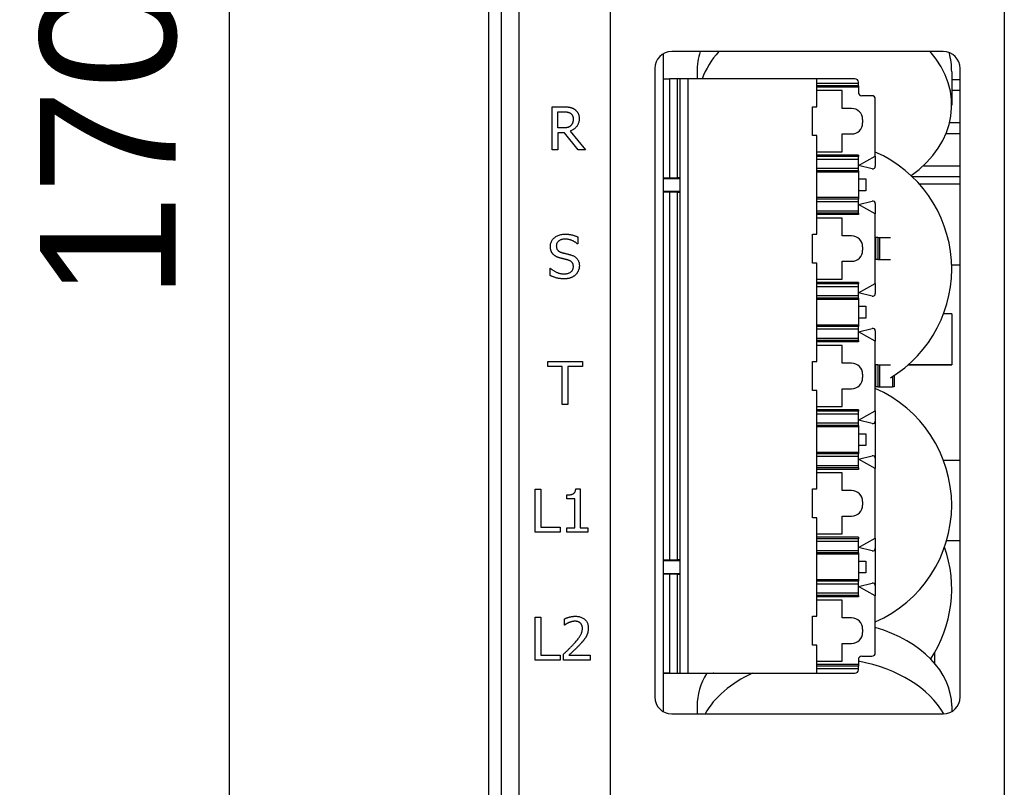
# Model space of a CAD drawing. Extents: x 12123 to 12493, y -1513 to -1171.
# Tile 7 of 33: x 12123 to 12181, y -1343 to -1298. Entities that reach past the tile are written whole.
import ezdxf

# ---------------------------------------------------------------- set-up
doc = ezdxf.new("R2010")
doc.units = 0
doc.layers.get('DEFPOINTS').update_dxf_attribs({"color": 8, "linetype": 'CONTINUOUS'})
doc.layers.add('2', color=2, linetype='CONTINUOUS')
doc.styles.get("Standard").update_dxf_attribs({"font": 'ARIAL.TTF'})
doc.dimstyles.new('ISO-25', dxfattribs={"dimtxt": 8, "dimasz": 8, "dimexe": 1, "dimexo": 1, "dimgap": 3, "dimtad": 1, "dimtxsty": 'STANDARD', "dimcen": 0, "dimclrd": 256, "dimclre": 256, "dimclrt": 2, "dimazin": 3, "dimtfac": 1, "dimtmove": 0, "dimatfit": 3})

# ---------------------------------------------------------------- blocks, each defined once
blk = doc.blocks.new('*D175')
at = {"layer": '2', "color": 7}
for p, q in [((12154.792, -1219.876), (12134.513, -1219.876)), ((12135.513, -1227.876), (12135.513, -1381.876)), ((12168.599, -1389.876), (12134.513, -1389.876))]:
    blk.add_line(p, q, dxfattribs=at)
for points in [[(12134.179, -1227.876), (12136.846, -1227.876), (12135.513, -1219.876)], [(12134.179, -1381.876), (12136.846, -1381.876), (12135.513, -1389.876)]]:
    blk.add_solid(points, dxfattribs=at)
at = {"layer": 'DEFPOINTS', "color": 0}
for p in [(12155.792, -1219.876), (12135.513, -1389.876), (12169.599, -1389.876)]:
    blk.add_point(p, dxfattribs=at)
at = {"layer": '2', "color": 7, "insert": (12128.428, -1304.876), "char_height": 8, "attachment_point": 5, "rotation": 90}
blk.add_mtext('170', dxfattribs=at)

msp = doc.modelspace()

# ---------------------------------------------------------------- linework, layer by layer
at = {"layer": '2', "color": 7}
for p, q in [((12150.799, -1224.87), (12150.799, -1374.883)), ((12151.559, -1225.63), (12151.559, -1374.123)), ((12152.611, -1374.123), (12152.611, -1225.63)), ((12157.999, -1371.176), (12157.999, -1271.776)), ((12181.199, -1271.776), (12181.199, -1371.176)), ((12177.599, -1299.576), (12161.599, -1299.576)), ((12161.099, -1299.71), (12161.099, -1338.442)), ((12160.599, -1300.576), (12160.599, -1337.576)), ((12163.099, -1300.77), (12163.099, -1301.176)), ((12178.099, -1300.77), (12178.099, -1302.737)), ((12178.599, -1337.576), (12178.599, -1300.576)), ((12161.099, -1301.176), (12161.499, -1301.176)), ((12161.949, -1301.176), (12161.499, -1301.176)), ((12161.499, -1307.005), (12161.499, -1301.176)), ((12162.099, -1301.176), (12161.949, -1301.176)), ((12161.949, -1307.005), (12161.949, -1301.176)), ((12162.561, -1301.176), (12162.099, -1301.176)), ((12162.099, -1336.176), (12162.099, -1301.176)), ((12170.149, -1301.176), (12162.561, -1301.176)), ((12162.561, -1336.176), (12162.561, -1301.176)), ((12172.399, -1301.176), (12170.149, -1301.176)), ((12170.149, -1302.826), (12170.149, -1301.176)), ((12172.599, -1301.445), (12172.599, -1301.376)), ((12178.099, -1301.216), (12178.599, -1301.216)), ((12170.149, -1301.445), (12172.599, -1301.445)), ((12172.599, -1301.594), (12170.149, -1301.594)), ((12172.599, -1301.676), (12170.149, -1301.676)), ((12171.649, -1301.876), (12170.149, -1301.876)), ((12171.649, -1302.926), (12171.649, -1301.876)), ((12172.599, -1301.594), (12172.599, -1301.445)), ((12172.599, -1301.594), (12172.599, -1301.676)), ((12172.599, -1301.676), (12172.599, -1301.976)), ((12178.099, -1301.856), (12178.599, -1301.856)), ((12173.399, -1302.176), (12172.799, -1302.176)), ((12173.599, -1305.726), (12173.599, -1302.376)), ((12154.556, -1305.366), (12154.556, -1302.826)), ((12154.556, -1302.826), (12155.211, -1302.826)), ((12154.894, -1304.074), (12154.894, -1303.119)), ((12154.894, -1303.119), (12155.229, -1303.119)), ((12169.899, -1304.526), (12169.899, -1302.826)), ((12169.899, -1302.826), (12170.149, -1302.826)), ((12172.199, -1302.926), (12171.649, -1302.926)), ((12172.849, -1303.576), (12172.849, -1303.776)), ((12155.19, -1304.074), (12154.894, -1304.074)), ((12155.618, -1304.261), (12156.522, -1305.366)), ((12177.977, -1303.756), (12178.599, -1303.756)), ((12155.281, -1304.356), (12154.894, -1304.356)), ((12154.894, -1304.356), (12154.894, -1305.366)), ((12156.084, -1305.366), (12155.281, -1304.356)), ((12170.149, -1304.526), (12169.899, -1304.526)), ((12170.149, -1310.326), (12170.149, -1304.526)), ((12171.649, -1304.426), (12172.199, -1304.426)), ((12171.649, -1305.476), (12171.649, -1304.426)), ((12177.77, -1304.396), (12178.599, -1304.396)), ((12154.894, -1305.366), (12154.556, -1305.366)), ((12156.522, -1305.366), (12156.084, -1305.366)), ((12170.149, -1305.476), (12171.649, -1305.476)), ((12172.599, -1305.676), (12170.149, -1305.676)), ((12172.599, -1305.759), (12170.149, -1305.759)), ((12170.149, -1305.908), (12172.599, -1305.908)), ((12172.599, -1305.676), (12172.599, -1305.759)), ((12172.599, -1306.276), (12173.599, -1305.726)), ((12172.599, -1305.908), (12172.599, -1305.759)), ((12172.599, -1306.445), (12172.599, -1305.908)), ((12173.599, -1305.726), (12173.599, -1306.33)), ((12170.149, -1306.445), (12172.599, -1306.445)), ((12172.599, -1306.594), (12170.149, -1306.594)), ((12173.413, -1306.476), (12172.599, -1306.276)), ((12172.599, -1306.594), (12172.599, -1306.445)), ((12172.599, -1306.594), (12172.599, -1306.676)), ((12176.431, -1306.296), (12178.599, -1306.296)), ((12161.099, -1307.051), (12162.099, -1307.051)), ((12161.499, -1307.005), (12161.949, -1307.005)), ((12172.599, -1306.676), (12170.149, -1306.676)), ((12172.599, -1306.676), (12172.599, -1308.176)), ((12172.599, -1307.076), (12173.049, -1307.076)), ((12173.049, -1307.076), (12173.049, -1307.776)), ((12175.767, -1306.936), (12178.599, -1306.936)), ((12173.049, -1307.776), (12172.599, -1307.776)), ((12178.599, -1307.376), (12176.193, -1307.376)), ((12161.099, -1307.801), (12162.099, -1307.801)), ((12161.949, -1307.848), (12161.499, -1307.848)), ((12161.499, -1329.505), (12161.499, -1307.848)), ((12161.949, -1329.505), (12161.949, -1307.848)), ((12172.599, -1308.176), (12170.149, -1308.176)), ((12172.599, -1308.259), (12170.149, -1308.259)), ((12172.599, -1308.176), (12172.599, -1308.259)), ((12172.599, -1308.408), (12172.599, -1308.259)), ((12170.149, -1308.408), (12172.599, -1308.408)), ((12172.599, -1308.576), (12173.413, -1308.377)), ((12172.599, -1308.945), (12172.599, -1308.408)), ((12173.599, -1309.126), (12172.599, -1308.576)), ((12173.599, -1308.523), (12173.599, -1309.126)), ((12170.149, -1308.945), (12172.599, -1308.945)), ((12172.599, -1309.094), (12170.149, -1309.094)), ((12172.599, -1309.176), (12170.149, -1309.176)), ((12171.649, -1309.376), (12170.149, -1309.376)), ((12171.649, -1310.426), (12171.649, -1309.376)), ((12172.599, -1309.094), (12172.599, -1308.945)), ((12172.599, -1309.094), (12172.599, -1309.176)), ((12173.599, -1313.226), (12173.599, -1309.126)), ((12156.059, -1310.491), (12156.059, -1310.895)), ((12169.899, -1312.026), (12169.899, -1310.326)), ((12169.899, -1310.326), (12170.149, -1310.326)), ((12172.199, -1310.426), (12171.649, -1310.426)), ((12173.599, -1310.526), (12173.617, -1310.526)), ((12173.617, -1310.526), (12173.617, -1311.826)), ((12173.749, -1310.526), (12173.617, -1310.526)), ((12173.749, -1310.526), (12173.749, -1311.826)), ((12173.749, -1310.526), (12173.837, -1310.526)), ((12173.837, -1310.526), (12173.837, -1311.826)), ((12173.837, -1310.526), (12174.483, -1310.526)), ((12156.059, -1310.895), (12156.034, -1310.895)), ((12172.849, -1311.076), (12172.849, -1311.276)), ((12173.599, -1311.826), (12173.617, -1311.826)), ((12173.749, -1311.826), (12173.617, -1311.826)), ((12173.749, -1311.826), (12173.837, -1311.826)), ((12173.837, -1311.826), (12174.483, -1311.826)), ((12154.431, -1312.759), (12154.431, -1312.335)), ((12154.431, -1312.335), (12154.456, -1312.335)), ((12170.149, -1312.026), (12169.899, -1312.026)), ((12170.149, -1317.826), (12170.149, -1312.026)), ((12171.649, -1311.926), (12172.199, -1311.926)), ((12171.649, -1312.976), (12171.649, -1311.926)), ((12178.095, -1312.126), (12178.599, -1312.126)), ((12170.149, -1312.976), (12171.649, -1312.976)), ((12172.599, -1313.176), (12170.149, -1313.176)), ((12172.599, -1313.259), (12170.149, -1313.259)), ((12170.149, -1313.408), (12172.599, -1313.408)), ((12172.599, -1313.176), (12172.599, -1313.259)), ((12172.599, -1313.776), (12173.599, -1313.226)), ((12172.599, -1313.408), (12172.599, -1313.259)), ((12172.599, -1313.945), (12172.599, -1313.408)), ((12173.599, -1313.226), (12173.599, -1313.83)), ((12170.149, -1313.945), (12172.599, -1313.945)), ((12172.599, -1314.094), (12170.149, -1314.094)), ((12173.413, -1313.976), (12172.599, -1313.776)), ((12172.599, -1314.094), (12172.599, -1313.945)), ((12172.599, -1314.094), (12172.599, -1314.176)), ((12172.599, -1314.176), (12170.149, -1314.176)), ((12172.599, -1314.176), (12172.599, -1315.676)), ((12172.599, -1314.576), (12173.049, -1314.576)), ((12173.049, -1314.576), (12173.049, -1315.276)), ((12173.049, -1315.276), (12172.599, -1315.276)), ((12178.099, -1315.027), (12178.099, -1318.027)), ((12172.599, -1315.676), (12170.149, -1315.676)), ((12172.599, -1315.759), (12170.149, -1315.759)), ((12172.599, -1315.676), (12172.599, -1315.759)), ((12172.599, -1315.908), (12172.599, -1315.759)), ((12172.599, -1316.076), (12173.413, -1315.877)), ((12170.149, -1315.908), (12172.599, -1315.908)), ((12170.149, -1316.445), (12172.599, -1316.445)), ((12172.599, -1316.445), (12172.599, -1315.908)), ((12173.599, -1316.626), (12172.599, -1316.076)), ((12172.599, -1316.594), (12172.599, -1316.445)), ((12173.599, -1316.023), (12173.599, -1316.626)), ((12172.599, -1316.594), (12170.149, -1316.594)), ((12172.599, -1316.676), (12170.149, -1316.676)), ((12171.649, -1316.876), (12170.149, -1316.876)), ((12171.649, -1317.926), (12171.649, -1316.876)), ((12172.599, -1316.594), (12172.599, -1316.676)), ((12173.599, -1320.726), (12173.599, -1316.626)), ((12154.297, -1318.127), (12154.297, -1317.826)), ((12154.297, -1317.826), (12156.339, -1317.826)), ((12155.149, -1318.127), (12154.297, -1318.127)), ((12155.149, -1320.366), (12155.149, -1318.127)), ((12156.339, -1318.127), (12155.487, -1318.127)), ((12155.487, -1318.127), (12155.487, -1320.366)), ((12156.339, -1317.826), (12156.339, -1318.127)), ((12169.899, -1319.526), (12169.899, -1317.826)), ((12169.899, -1317.826), (12170.149, -1317.826)), ((12172.199, -1317.926), (12171.649, -1317.926)), ((12173.599, -1318.026), (12173.617, -1318.026)), ((12173.617, -1318.026), (12173.617, -1319.326)), ((12173.749, -1318.026), (12173.617, -1318.026)), ((12173.749, -1318.026), (12173.749, -1319.326)), ((12173.749, -1318.026), (12173.837, -1318.026)), ((12173.837, -1318.026), (12173.837, -1319.326)), ((12173.837, -1318.026), (12174.483, -1318.026)), ((12172.849, -1318.576), (12172.849, -1318.776)), ((12174.611, -1318.709), (12174.611, -1319.326)), ((12174.699, -1318.652), (12174.699, -1319.326)), ((12173.599, -1319.326), (12173.617, -1319.326)), ((12173.749, -1319.326), (12173.617, -1319.326)), ((12173.749, -1319.326), (12173.837, -1319.326)), ((12173.837, -1319.326), (12174.611, -1319.326)), ((12174.699, -1319.326), (12174.611, -1319.326)), ((12170.149, -1319.526), (12169.899, -1319.526)), ((12170.149, -1325.326), (12170.149, -1319.526)), ((12171.649, -1319.426), (12172.199, -1319.426)), ((12171.649, -1320.476), (12171.649, -1319.426)), ((12155.487, -1320.366), (12155.149, -1320.366)), ((12170.149, -1320.476), (12171.649, -1320.476)), ((12172.599, -1320.676), (12170.149, -1320.676)), ((12172.599, -1320.759), (12170.149, -1320.759)), ((12170.149, -1320.908), (12172.599, -1320.908)), ((12172.599, -1320.676), (12172.599, -1320.759)), ((12172.599, -1321.276), (12173.599, -1320.726)), ((12172.599, -1320.908), (12172.599, -1320.759)), ((12172.599, -1321.445), (12172.599, -1320.908)), ((12173.599, -1320.726), (12173.599, -1321.33)), ((12170.149, -1321.445), (12172.599, -1321.445)), ((12172.599, -1321.594), (12170.149, -1321.594)), ((12172.599, -1321.676), (12170.149, -1321.676)), ((12173.413, -1321.476), (12172.599, -1321.276)), ((12172.599, -1321.594), (12172.599, -1321.445)), ((12172.599, -1321.594), (12172.599, -1321.676)), ((12172.599, -1321.676), (12172.599, -1323.176)), ((12173.599, -1321.33), (12173.599, -1323.523)), ((12172.599, -1322.076), (12173.049, -1322.076)), ((12173.049, -1322.076), (12173.049, -1322.776)), ((12173.049, -1322.776), (12172.599, -1322.776)), ((12172.599, -1323.176), (12170.149, -1323.176)), ((12172.599, -1323.259), (12170.149, -1323.259)), ((12170.149, -1323.408), (12172.599, -1323.408)), ((12172.599, -1323.176), (12172.599, -1323.259)), ((12172.599, -1323.408), (12172.599, -1323.259)), ((12172.599, -1323.576), (12173.413, -1323.377)), ((12172.599, -1323.945), (12172.599, -1323.408)), ((12170.149, -1323.945), (12172.599, -1323.945)), ((12173.599, -1324.126), (12172.599, -1323.576)), ((12172.599, -1324.094), (12172.599, -1323.945)), ((12173.599, -1323.523), (12173.599, -1324.126)), ((12177.612, -1323.626), (12178.599, -1323.626)), ((12172.599, -1324.094), (12170.149, -1324.094)), ((12172.599, -1324.176), (12170.149, -1324.176)), ((12171.649, -1324.376), (12170.149, -1324.376)), ((12171.649, -1325.426), (12171.649, -1324.376)), ((12172.599, -1324.094), (12172.599, -1324.176)), ((12173.599, -1328.226), (12173.599, -1324.126)), ((12153.556, -1327.875), (12153.556, -1325.335)), ((12153.556, -1325.335), (12153.894, -1325.335)), ((12153.894, -1325.335), (12153.894, -1327.574)), ((12155.421, -1325.913), (12155.421, -1325.681)), ((12155.946, -1325.326), (12156.21, -1325.326)), ((12156.21, -1325.326), (12156.21, -1327.615)), ((12169.899, -1325.326), (12170.149, -1325.326)), ((12169.899, -1327.026), (12169.899, -1325.326)), ((12172.199, -1325.426), (12171.649, -1325.426)), ((12155.882, -1325.913), (12155.421, -1325.913)), ((12155.882, -1327.615), (12155.882, -1325.913)), ((12172.849, -1326.076), (12172.849, -1326.276)), ((12171.649, -1326.926), (12172.199, -1326.926)), ((12171.649, -1327.976), (12171.649, -1326.926)), ((12170.149, -1327.026), (12169.899, -1327.026)), ((12170.149, -1332.826), (12170.149, -1327.026)), ((12155.028, -1327.875), (12153.556, -1327.875)), ((12153.894, -1327.574), (12155.028, -1327.574)), ((12155.028, -1327.574), (12155.028, -1327.875)), ((12155.421, -1327.875), (12155.421, -1327.615)), ((12155.421, -1327.615), (12155.882, -1327.615)), ((12156.66, -1327.875), (12155.421, -1327.875)), ((12156.21, -1327.615), (12156.66, -1327.615)), ((12156.66, -1327.615), (12156.66, -1327.875)), ((12170.149, -1327.976), (12171.649, -1327.976)), ((12172.599, -1328.176), (12170.149, -1328.176)), ((12172.599, -1328.259), (12170.149, -1328.259)), ((12170.149, -1328.408), (12172.599, -1328.408)), ((12172.599, -1328.176), (12172.599, -1328.259)), ((12172.599, -1328.776), (12173.599, -1328.226)), ((12172.599, -1328.408), (12172.599, -1328.259)), ((12172.599, -1328.945), (12172.599, -1328.408)), ((12173.599, -1328.226), (12173.599, -1328.83)), ((12178.599, -1328.376), (12177.802, -1328.376)), ((12170.149, -1328.945), (12172.599, -1328.945)), ((12172.599, -1329.094), (12170.149, -1329.094)), ((12172.599, -1329.176), (12170.149, -1329.176)), ((12173.413, -1328.976), (12172.599, -1328.776)), ((12172.599, -1329.094), (12172.599, -1328.945)), ((12172.599, -1329.094), (12172.599, -1329.176)), ((12172.599, -1329.176), (12172.599, -1330.676)), ((12173.599, -1328.83), (12173.599, -1331.023)), ((12161.099, -1329.551), (12162.099, -1329.551)), ((12161.499, -1329.505), (12161.949, -1329.505)), ((12172.599, -1329.576), (12173.049, -1329.576)), ((12173.049, -1329.576), (12173.049, -1330.276)), ((12161.099, -1330.301), (12162.099, -1330.301)), ((12161.949, -1330.348), (12161.499, -1330.348)), ((12161.499, -1336.176), (12161.499, -1330.348)), ((12161.949, -1336.176), (12161.949, -1330.348)), ((12173.049, -1330.276), (12172.599, -1330.276)), ((12172.599, -1330.676), (12170.149, -1330.676)), ((12172.599, -1330.759), (12170.149, -1330.759)), ((12170.149, -1330.908), (12172.599, -1330.908)), ((12172.599, -1330.676), (12172.599, -1330.759)), ((12172.599, -1330.908), (12172.599, -1330.759)), ((12172.599, -1331.076), (12173.413, -1330.877)), ((12172.599, -1331.445), (12172.599, -1330.908)), ((12170.149, -1331.445), (12172.599, -1331.445)), ((12173.599, -1331.626), (12172.599, -1331.076)), ((12172.599, -1331.594), (12172.599, -1331.445)), ((12173.599, -1331.023), (12173.599, -1331.626)), ((12172.599, -1331.594), (12170.149, -1331.594)), ((12172.599, -1331.676), (12170.149, -1331.676)), ((12171.649, -1331.876), (12170.149, -1331.876)), ((12171.649, -1332.926), (12171.649, -1331.876)), ((12172.599, -1331.594), (12172.599, -1331.676)), ((12173.599, -1334.976), (12173.599, -1331.626)), ((12153.556, -1335.42), (12153.556, -1332.88)), ((12153.556, -1332.88), (12153.894, -1332.88)), ((12153.894, -1332.88), (12153.894, -1335.119)), ((12155.275, -1333.341), (12155.275, -1332.979)), ((12169.899, -1334.526), (12169.899, -1332.826)), ((12169.899, -1332.826), (12170.149, -1332.826)), ((12172.199, -1332.926), (12171.649, -1332.926)), ((12155.294, -1333.341), (12155.275, -1333.341)), ((12172.849, -1333.576), (12172.849, -1333.776)), ((12171.649, -1334.426), (12172.199, -1334.426)), ((12171.649, -1335.476), (12171.649, -1334.426)), ((12170.149, -1334.526), (12169.899, -1334.526)), ((12170.149, -1336.176), (12170.149, -1334.526)), ((12177.099, -1335.595), (12177.099, -1334.964)), ((12155.028, -1335.42), (12153.556, -1335.42)), ((12153.894, -1335.119), (12155.028, -1335.119)), ((12155.028, -1335.119), (12155.028, -1335.42)), ((12155.222, -1335.42), (12155.222, -1335.06)), ((12156.788, -1335.42), (12155.222, -1335.42)), ((12155.541, -1335.126), (12156.788, -1335.126)), ((12156.788, -1335.126), (12156.788, -1335.42)), ((12170.149, -1335.476), (12171.649, -1335.476)), ((12172.599, -1335.376), (12172.599, -1335.676)), ((12172.799, -1335.176), (12173.399, -1335.176)), ((12161.499, -1336.176), (12161.099, -1336.176)), ((12161.099, -1336.185), (12164.037, -1336.185)), ((12161.499, -1336.176), (12161.949, -1336.176)), ((12161.949, -1336.176), (12162.099, -1336.176)), ((12162.099, -1336.176), (12162.561, -1336.176)), ((12162.561, -1336.176), (12170.149, -1336.176)), ((12172.599, -1335.676), (12170.149, -1335.676)), ((12172.599, -1335.759), (12170.149, -1335.759)), ((12170.149, -1335.908), (12172.599, -1335.908)), ((12170.149, -1336.176), (12172.399, -1336.176)), ((12172.599, -1335.676), (12172.599, -1335.759)), ((12172.599, -1335.908), (12172.599, -1335.759)), ((12172.599, -1335.976), (12172.599, -1335.908)), ((12163.099, -1338.109), (12163.099, -1338.576)), ((12178.099, -1338.109), (12178.099, -1338.442)), ((12161.599, -1338.576), (12177.599, -1338.576))]:
    msp.add_line(p, q, dxfattribs=at)
at = {"layer": '2', "color": 7, "flags": 128}
for points in [[(12155.211, -1302.826), (12155.247, -1302.827), (12155.282, -1302.827), (12155.316, -1302.828), (12155.349, -1302.829), (12155.38, -1302.831), (12155.411, -1302.832), (12155.441, -1302.835), (12155.47, -1302.837), (12155.498, -1302.84), (12155.525, -1302.843), (12155.551, -1302.846), (12155.576, -1302.85), (12155.601, -1302.855), (12155.625, -1302.86), (12155.649, -1302.866), (12155.673, -1302.873), (12155.697, -1302.881), (12155.72, -1302.89), (12155.743, -1302.899), (12155.767, -1302.91), (12155.79, -1302.921), (12155.812, -1302.933), (12155.835, -1302.946), (12155.857, -1302.96)], [(12155.229, -1303.119), (12155.252, -1303.119), (12155.275, -1303.119), (12155.297, -1303.12), (12155.318, -1303.121), (12155.338, -1303.122), (12155.358, -1303.124), (12155.378, -1303.125), (12155.396, -1303.127), (12155.415, -1303.13), (12155.432, -1303.132), (12155.449, -1303.135), (12155.465, -1303.138), (12155.481, -1303.142), (12155.496, -1303.146), (12155.512, -1303.15), (12155.526, -1303.154), (12155.541, -1303.159), (12155.555, -1303.165), (12155.569, -1303.171), (12155.582, -1303.177), (12155.595, -1303.183), (12155.608, -1303.19), (12155.621, -1303.198), (12155.633, -1303.205)], [(12155.857, -1302.96), (12155.879, -1302.975), (12155.9, -1302.99), (12155.921, -1303.007), (12155.94, -1303.023), (12155.959, -1303.041), (12155.977, -1303.059), (12155.994, -1303.078), (12156.01, -1303.097), (12156.026, -1303.117), (12156.041, -1303.138), (12156.055, -1303.159), (12156.068, -1303.182), (12156.081, -1303.204), (12156.092, -1303.228), (12156.102, -1303.253), (12156.111, -1303.279), (12156.119, -1303.305), (12156.126, -1303.333), (12156.132, -1303.361), (12156.137, -1303.39), (12156.141, -1303.42), (12156.143, -1303.451), (12156.145, -1303.483), (12156.145, -1303.516)], [(12156.145, -1303.516), (12156.144, -1303.562), (12156.141, -1303.606), (12156.137, -1303.649), (12156.13, -1303.691), (12156.121, -1303.732), (12156.11, -1303.772), (12156.097, -1303.81), (12156.082, -1303.847), (12156.066, -1303.882), (12156.047, -1303.917), (12156.026, -1303.95), (12156.003, -1303.982), (12155.979, -1304.013), (12155.953, -1304.042), (12155.926, -1304.07), (12155.898, -1304.097), (12155.868, -1304.122), (12155.836, -1304.146), (12155.803, -1304.169), (12155.769, -1304.19), (12155.734, -1304.21), (12155.697, -1304.228), (12155.658, -1304.245), (12155.618, -1304.261)], [(12155.633, -1303.205), (12155.646, -1303.215), (12155.659, -1303.225), (12155.671, -1303.235), (12155.683, -1303.246), (12155.694, -1303.257), (12155.704, -1303.268), (12155.714, -1303.28), (12155.723, -1303.293), (12155.732, -1303.305), (12155.74, -1303.319), (12155.748, -1303.332), (12155.754, -1303.346), (12155.761, -1303.361), (12155.766, -1303.375), (12155.771, -1303.391), (12155.776, -1303.406), (12155.78, -1303.422), (12155.784, -1303.438), (12155.787, -1303.455), (12155.789, -1303.472), (12155.791, -1303.489), (12155.792, -1303.506), (12155.793, -1303.524), (12155.793, -1303.543)], [(12155.793, -1303.543), (12155.793, -1303.564), (12155.792, -1303.586), (12155.791, -1303.607), (12155.79, -1303.627), (12155.787, -1303.647), (12155.785, -1303.666), (12155.782, -1303.685), (12155.778, -1303.704), (12155.774, -1303.722), (12155.769, -1303.739), (12155.764, -1303.757), (12155.758, -1303.773), (12155.752, -1303.79), (12155.746, -1303.805), (12155.739, -1303.821), (12155.731, -1303.836), (12155.723, -1303.851), (12155.714, -1303.865), (12155.704, -1303.879), (12155.694, -1303.892), (12155.684, -1303.905), (12155.673, -1303.918), (12155.661, -1303.93), (12155.649, -1303.942)], [(12155.649, -1303.942), (12155.636, -1303.955), (12155.622, -1303.967), (12155.607, -1303.979), (12155.592, -1303.99), (12155.576, -1304), (12155.56, -1304.009), (12155.543, -1304.017), (12155.526, -1304.025), (12155.509, -1304.032), (12155.491, -1304.038), (12155.472, -1304.043), (12155.453, -1304.048), (12155.433, -1304.052), (12155.413, -1304.056), (12155.393, -1304.059), (12155.372, -1304.062), (12155.351, -1304.065), (12155.329, -1304.067), (12155.307, -1304.069), (12155.284, -1304.071), (12155.262, -1304.072), (12155.238, -1304.073), (12155.215, -1304.074), (12155.19, -1304.074)], [(12154.449, -1311.053), (12154.451, -1311.002), (12154.456, -1310.953), (12154.464, -1310.905), (12154.476, -1310.858), (12154.491, -1310.813), (12154.51, -1310.769), (12154.531, -1310.727), (12154.556, -1310.686), (12154.585, -1310.646), (12154.617, -1310.608), (12154.652, -1310.571), (12154.69, -1310.535), (12154.731, -1310.502), (12154.774, -1310.472), (12154.819, -1310.444), (12154.865, -1310.419), (12154.914, -1310.398), (12154.964, -1310.379), (12155.016, -1310.363), (12155.07, -1310.35), (12155.126, -1310.34), (12155.183, -1310.332), (12155.242, -1310.328), (12155.304, -1310.326)], [(12155.326, -1310.619), (12155.288, -1310.62), (12155.25, -1310.622), (12155.214, -1310.626), (12155.18, -1310.631), (12155.146, -1310.638), (12155.114, -1310.646), (12155.083, -1310.656), (12155.053, -1310.668), (12155.025, -1310.681), (12154.997, -1310.695), (12154.971, -1310.711), (12154.946, -1310.729), (12154.923, -1310.748), (12154.902, -1310.767), (12154.883, -1310.788), (12154.866, -1310.81), (12154.851, -1310.833), (12154.838, -1310.856), (12154.827, -1310.881), (12154.817, -1310.906), (12154.81, -1310.933), (12154.805, -1310.96), (12154.802, -1310.989), (12154.801, -1311.018)], [(12155.304, -1310.326), (12155.339, -1310.327), (12155.374, -1310.328), (12155.409, -1310.329), (12155.444, -1310.331), (12155.478, -1310.334), (12155.511, -1310.337), (12155.545, -1310.341), (12155.578, -1310.345), (12155.611, -1310.35), (12155.643, -1310.356), (12155.675, -1310.362), (12155.707, -1310.369), (12155.738, -1310.376), (12155.769, -1310.384), (12155.8, -1310.392), (12155.83, -1310.401), (12155.86, -1310.41), (12155.89, -1310.42), (12155.919, -1310.431), (12155.948, -1310.442), (12155.976, -1310.453), (12156.004, -1310.465), (12156.032, -1310.478), (12156.059, -1310.491)], [(12156.034, -1310.895), (12156.014, -1310.876), (12155.992, -1310.858), (12155.969, -1310.841), (12155.946, -1310.824), (12155.921, -1310.807), (12155.896, -1310.791), (12155.869, -1310.775), (12155.842, -1310.759), (12155.814, -1310.744), (12155.785, -1310.729), (12155.755, -1310.715), (12155.723, -1310.701), (12155.692, -1310.688), (12155.66, -1310.676), (12155.628, -1310.665), (12155.595, -1310.655), (12155.562, -1310.647), (12155.529, -1310.639), (12155.496, -1310.633), (12155.463, -1310.628), (12155.429, -1310.624), (12155.395, -1310.621), (12155.361, -1310.619), (12155.326, -1310.619)], [(12154.614, -1311.512), (12154.601, -1311.498), (12154.589, -1311.483), (12154.577, -1311.468), (12154.566, -1311.453), (12154.555, -1311.437), (12154.545, -1311.42), (12154.535, -1311.404), (12154.525, -1311.387), (12154.516, -1311.369), (12154.508, -1311.351), (12154.5, -1311.333), (12154.493, -1311.314), (12154.486, -1311.295), (12154.479, -1311.276), (12154.474, -1311.256), (12154.469, -1311.235), (12154.464, -1311.214), (12154.46, -1311.193), (12154.457, -1311.17), (12154.454, -1311.148), (12154.452, -1311.125), (12154.451, -1311.101), (12154.45, -1311.078), (12154.449, -1311.053)], [(12154.801, -1311.018), (12154.802, -1311.044), (12154.804, -1311.07), (12154.807, -1311.094), (12154.811, -1311.118), (12154.816, -1311.141), (12154.823, -1311.162), (12154.83, -1311.183), (12154.839, -1311.203), (12154.849, -1311.222), (12154.861, -1311.241), (12154.873, -1311.258), (12154.887, -1311.274), (12154.902, -1311.29), (12154.917, -1311.305), (12154.934, -1311.319), (12154.952, -1311.332), (12154.971, -1311.345), (12154.991, -1311.357), (12155.012, -1311.368), (12155.034, -1311.379), (12155.057, -1311.388), (12155.081, -1311.397), (12155.106, -1311.406), (12155.133, -1311.413)], [(12155.034, -1311.736), (12155.012, -1311.73), (12154.991, -1311.724), (12154.97, -1311.718), (12154.949, -1311.711), (12154.929, -1311.704), (12154.909, -1311.697), (12154.89, -1311.69), (12154.871, -1311.682), (12154.852, -1311.674), (12154.834, -1311.666), (12154.816, -1311.658), (12154.798, -1311.649), (12154.781, -1311.64), (12154.764, -1311.631), (12154.748, -1311.621), (12154.732, -1311.61), (12154.716, -1311.6), (12154.7, -1311.588), (12154.685, -1311.577), (12154.67, -1311.565), (12154.656, -1311.552), (12154.641, -1311.539), (12154.628, -1311.526), (12154.614, -1311.512)], [(12155.493, -1311.852), (12155.474, -1311.846), (12155.454, -1311.841), (12155.435, -1311.836), (12155.417, -1311.831), (12155.399, -1311.826), (12155.38, -1311.821), (12155.363, -1311.817), (12155.345, -1311.812), (12155.328, -1311.808), (12155.311, -1311.804), (12155.294, -1311.8), (12155.278, -1311.796), (12155.261, -1311.792), (12155.244, -1311.788), (12155.226, -1311.784), (12155.207, -1311.779), (12155.188, -1311.775), (12155.168, -1311.77), (12155.147, -1311.765), (12155.126, -1311.76), (12155.104, -1311.754), (12155.081, -1311.748), (12155.058, -1311.743), (12155.034, -1311.736)], [(12155.133, -1311.413), (12155.151, -1311.418), (12155.17, -1311.423), (12155.189, -1311.428), (12155.209, -1311.433), (12155.23, -1311.439), (12155.252, -1311.444), (12155.274, -1311.45), (12155.297, -1311.455), (12155.32, -1311.461), (12155.345, -1311.467), (12155.37, -1311.473), (12155.395, -1311.479), (12155.421, -1311.485), (12155.446, -1311.491), (12155.47, -1311.497), (12155.493, -1311.503), (12155.516, -1311.509), (12155.537, -1311.515), (12155.559, -1311.52), (12155.579, -1311.526), (12155.599, -1311.531), (12155.618, -1311.537), (12155.636, -1311.542), (12155.653, -1311.547)], [(12155.653, -1311.547), (12155.696, -1311.561), (12155.737, -1311.576), (12155.775, -1311.592), (12155.812, -1311.61), (12155.847, -1311.628), (12155.88, -1311.648), (12155.911, -1311.668), (12155.94, -1311.69), (12155.967, -1311.713), (12155.992, -1311.737), (12156.015, -1311.763), (12156.036, -1311.789), (12156.056, -1311.816), (12156.073, -1311.845), (12156.089, -1311.874), (12156.104, -1311.905), (12156.116, -1311.937), (12156.127, -1311.969), (12156.137, -1312.003), (12156.144, -1312.038), (12156.15, -1312.074), (12156.154, -1312.11), (12156.157, -1312.148), (12156.158, -1312.187)], [(12154.456, -1312.335), (12154.484, -1312.361), (12154.512, -1312.386), (12154.542, -1312.409), (12154.572, -1312.432), (12154.602, -1312.454), (12154.633, -1312.474), (12154.665, -1312.494), (12154.697, -1312.513), (12154.731, -1312.531), (12154.764, -1312.548), (12154.798, -1312.563), (12154.833, -1312.578), (12154.868, -1312.592), (12154.903, -1312.605), (12154.938, -1312.616), (12154.972, -1312.626), (12155.006, -1312.635), (12155.04, -1312.643), (12155.074, -1312.65), (12155.108, -1312.655), (12155.141, -1312.659), (12155.174, -1312.662), (12155.207, -1312.664), (12155.24, -1312.665)], [(12155.24, -1312.665), (12155.285, -1312.664), (12155.329, -1312.662), (12155.371, -1312.657), (12155.411, -1312.652), (12155.449, -1312.645), (12155.485, -1312.636), (12155.52, -1312.625), (12155.552, -1312.613), (12155.583, -1312.599), (12155.611, -1312.584), (12155.638, -1312.567), (12155.663, -1312.548), (12155.686, -1312.529), (12155.706, -1312.508), (12155.725, -1312.486), (12155.742, -1312.463), (12155.757, -1312.438), (12155.77, -1312.413), (12155.781, -1312.387), (12155.79, -1312.36), (12155.797, -1312.332), (12155.802, -1312.302), (12155.805, -1312.272), (12155.806, -1312.241)], [(12155.806, -1312.241), (12155.805, -1312.216), (12155.804, -1312.192), (12155.801, -1312.168), (12155.797, -1312.146), (12155.793, -1312.124), (12155.787, -1312.103), (12155.78, -1312.083), (12155.772, -1312.063), (12155.764, -1312.045), (12155.754, -1312.027), (12155.743, -1312.01), (12155.731, -1311.994), (12155.718, -1311.978), (12155.703, -1311.963), (12155.688, -1311.949), (12155.671, -1311.936), (12155.653, -1311.923), (12155.634, -1311.911), (12155.613, -1311.899), (12155.592, -1311.889), (12155.569, -1311.878), (12155.545, -1311.869), (12155.519, -1311.86), (12155.493, -1311.852)], [(12156.158, -1312.187), (12156.157, -1312.212), (12156.156, -1312.237), (12156.154, -1312.262), (12156.151, -1312.287), (12156.147, -1312.311), (12156.143, -1312.336), (12156.137, -1312.36), (12156.131, -1312.385), (12156.124, -1312.409), (12156.116, -1312.433), (12156.107, -1312.457), (12156.097, -1312.482), (12156.087, -1312.505), (12156.075, -1312.528), (12156.064, -1312.551), (12156.051, -1312.573), (12156.038, -1312.594), (12156.024, -1312.615), (12156.01, -1312.635), (12155.995, -1312.654), (12155.979, -1312.673), (12155.962, -1312.692), (12155.945, -1312.709), (12155.927, -1312.726)], [(12155.264, -1312.957), (12155.219, -1312.957), (12155.175, -1312.955), (12155.132, -1312.953), (12155.09, -1312.951), (12155.049, -1312.947), (12155.009, -1312.943), (12154.971, -1312.937), (12154.933, -1312.931), (12154.897, -1312.925), (12154.862, -1312.917), (12154.828, -1312.909), (12154.795, -1312.899), (12154.763, -1312.89), (12154.731, -1312.879), (12154.7, -1312.869), (12154.669, -1312.858), (12154.638, -1312.847), (12154.607, -1312.836), (12154.577, -1312.824), (12154.547, -1312.812), (12154.518, -1312.799), (12154.488, -1312.786), (12154.459, -1312.773), (12154.431, -1312.759)], [(12155.927, -1312.726), (12155.907, -1312.745), (12155.886, -1312.762), (12155.864, -1312.779), (12155.843, -1312.795), (12155.82, -1312.81), (12155.798, -1312.825), (12155.774, -1312.839), (12155.751, -1312.852), (12155.727, -1312.864), (12155.702, -1312.876), (12155.677, -1312.887), (12155.651, -1312.897), (12155.625, -1312.907), (12155.598, -1312.916), (12155.569, -1312.923), (12155.54, -1312.931), (12155.509, -1312.937), (12155.477, -1312.942), (12155.445, -1312.947), (12155.411, -1312.95), (12155.376, -1312.953), (12155.34, -1312.955), (12155.303, -1312.957), (12155.264, -1312.957)], [(12155.421, -1325.681), (12155.464, -1325.68), (12155.505, -1325.678), (12155.543, -1325.676), (12155.58, -1325.672), (12155.615, -1325.668), (12155.648, -1325.662), (12155.679, -1325.655), (12155.709, -1325.648), (12155.736, -1325.639), (12155.761, -1325.629), (12155.785, -1325.618), (12155.806, -1325.606), (12155.826, -1325.593), (12155.844, -1325.578), (12155.861, -1325.561), (12155.877, -1325.542), (12155.89, -1325.522), (12155.903, -1325.499), (12155.914, -1325.475), (12155.923, -1325.449), (12155.931, -1325.421), (12155.938, -1325.391), (12155.943, -1325.36), (12155.946, -1325.326)], [(12155.275, -1332.979), (12155.293, -1332.97), (12155.312, -1332.962), (12155.333, -1332.953), (12155.354, -1332.945), (12155.377, -1332.936), (12155.401, -1332.928), (12155.426, -1332.919), (12155.452, -1332.911), (12155.479, -1332.902), (12155.508, -1332.894), (12155.538, -1332.885), (12155.568, -1332.877), (12155.6, -1332.869), (12155.631, -1332.861), (12155.661, -1332.855), (12155.692, -1332.849), (12155.722, -1332.844), (12155.752, -1332.839), (12155.781, -1332.835), (12155.811, -1332.832), (12155.84, -1332.83), (12155.869, -1332.828), (12155.897, -1332.827), (12155.926, -1332.826)], [(12155.541, -1333.201), (12155.529, -1333.206), (12155.517, -1333.211), (12155.505, -1333.216), (12155.493, -1333.222), (12155.481, -1333.227), (12155.47, -1333.233), (12155.458, -1333.239), (12155.447, -1333.245), (12155.435, -1333.251), (12155.424, -1333.258), (12155.413, -1333.264), (12155.402, -1333.271), (12155.391, -1333.278), (12155.38, -1333.284), (12155.37, -1333.291), (12155.36, -1333.297), (12155.35, -1333.303), (12155.341, -1333.309), (12155.332, -1333.315), (12155.324, -1333.32), (12155.316, -1333.326), (12155.308, -1333.331), (12155.301, -1333.336), (12155.294, -1333.341)], [(12155.901, -1333.121), (12155.886, -1333.121), (12155.871, -1333.121), (12155.855, -1333.122), (12155.84, -1333.123), (12155.825, -1333.125), (12155.81, -1333.126), (12155.794, -1333.129), (12155.779, -1333.131), (12155.764, -1333.134), (12155.748, -1333.137), (12155.733, -1333.14), (12155.718, -1333.143), (12155.702, -1333.147), (12155.687, -1333.151), (12155.672, -1333.156), (12155.657, -1333.16), (12155.642, -1333.164), (12155.627, -1333.169), (12155.612, -1333.174), (12155.598, -1333.179), (12155.583, -1333.184), (12155.569, -1333.19), (12155.555, -1333.195), (12155.541, -1333.201)], [(12156.212, -1333.224), (12156.202, -1333.215), (12156.191, -1333.207), (12156.181, -1333.2), (12156.17, -1333.192), (12156.159, -1333.185), (12156.147, -1333.179), (12156.136, -1333.172), (12156.124, -1333.167), (12156.112, -1333.161), (12156.099, -1333.156), (12156.087, -1333.151), (12156.074, -1333.147), (12156.061, -1333.142), (12156.047, -1333.139), (12156.034, -1333.135), (12156.02, -1333.132), (12156.006, -1333.13), (12155.991, -1333.127), (12155.977, -1333.125), (12155.962, -1333.124), (12155.947, -1333.122), (12155.932, -1333.122), (12155.917, -1333.121), (12155.901, -1333.121)], [(12155.926, -1332.826), (12155.984, -1332.828), (12156.04, -1332.832), (12156.094, -1332.838), (12156.146, -1332.847), (12156.195, -1332.859), (12156.243, -1332.874), (12156.288, -1332.891), (12156.331, -1332.91), (12156.372, -1332.932), (12156.411, -1332.957), (12156.448, -1332.985), (12156.482, -1333.015), (12156.514, -1333.047), (12156.544, -1333.081), (12156.57, -1333.117), (12156.594, -1333.155), (12156.615, -1333.195), (12156.633, -1333.236), (12156.648, -1333.28), (12156.661, -1333.325), (12156.67, -1333.372), (12156.677, -1333.421), (12156.682, -1333.472), (12156.683, -1333.524)], [(12156.337, -1333.543), (12156.337, -1333.525), (12156.336, -1333.508), (12156.335, -1333.491), (12156.334, -1333.474), (12156.331, -1333.458), (12156.329, -1333.442), (12156.326, -1333.427), (12156.323, -1333.412), (12156.319, -1333.397), (12156.314, -1333.383), (12156.31, -1333.369), (12156.304, -1333.355), (12156.299, -1333.342), (12156.293, -1333.33), (12156.286, -1333.317), (12156.279, -1333.305), (12156.272, -1333.294), (12156.265, -1333.282), (12156.257, -1333.272), (12156.248, -1333.261), (12156.24, -1333.251), (12156.231, -1333.242), (12156.221, -1333.233), (12156.212, -1333.224)], [(12155.835, -1334.448), (12155.882, -1334.396), (12155.927, -1334.346), (12155.969, -1334.297), (12156.008, -1334.25), (12156.045, -1334.205), (12156.079, -1334.161), (12156.111, -1334.12), (12156.14, -1334.08), (12156.167, -1334.042), (12156.191, -1334.005), (12156.212, -1333.971), (12156.231, -1333.938), (12156.248, -1333.906), (12156.264, -1333.874), (12156.278, -1333.841), (12156.29, -1333.809), (12156.301, -1333.776), (12156.311, -1333.743), (12156.319, -1333.71), (12156.325, -1333.677), (12156.331, -1333.644), (12156.334, -1333.61), (12156.336, -1333.577), (12156.337, -1333.543)], [(12156.683, -1333.524), (12156.683, -1333.549), (12156.682, -1333.574), (12156.681, -1333.598), (12156.679, -1333.622), (12156.677, -1333.645), (12156.674, -1333.668), (12156.671, -1333.691), (12156.667, -1333.714), (12156.663, -1333.736), (12156.659, -1333.758), (12156.654, -1333.779), (12156.648, -1333.8), (12156.642, -1333.821), (12156.636, -1333.841), (12156.629, -1333.862), (12156.622, -1333.882), (12156.614, -1333.901), (12156.606, -1333.921), (12156.598, -1333.94), (12156.589, -1333.959), (12156.58, -1333.978), (12156.571, -1333.996), (12156.561, -1334.015), (12156.551, -1334.033)], [(12155.222, -1335.06), (12155.25, -1335.033), (12155.277, -1335.007), (12155.305, -1334.981), (12155.332, -1334.955), (12155.359, -1334.93), (12155.386, -1334.904), (12155.412, -1334.879), (12155.438, -1334.853), (12155.464, -1334.828), (12155.49, -1334.803), (12155.515, -1334.779), (12155.541, -1334.754), (12155.566, -1334.729), (12155.591, -1334.705), (12155.615, -1334.68), (12155.64, -1334.655), (12155.665, -1334.629), (12155.689, -1334.604), (12155.714, -1334.579), (12155.738, -1334.553), (12155.763, -1334.527), (12155.787, -1334.501), (12155.811, -1334.475), (12155.835, -1334.448)], [(12156.212, -1334.467), (12156.185, -1334.496), (12156.157, -1334.526), (12156.129, -1334.555), (12156.101, -1334.585), (12156.072, -1334.615), (12156.042, -1334.645), (12156.012, -1334.675), (12155.982, -1334.706), (12155.951, -1334.736), (12155.919, -1334.767), (12155.887, -1334.798), (12155.855, -1334.829), (12155.822, -1334.86), (12155.791, -1334.89), (12155.761, -1334.918), (12155.732, -1334.945), (12155.704, -1334.972), (12155.678, -1334.997), (12155.652, -1335.021), (12155.628, -1335.044), (12155.604, -1335.066), (12155.582, -1335.087), (12155.561, -1335.107), (12155.541, -1335.126)], [(12156.551, -1334.033), (12156.541, -1334.051), (12156.53, -1334.07), (12156.519, -1334.088), (12156.507, -1334.107), (12156.495, -1334.125), (12156.483, -1334.143), (12156.47, -1334.162), (12156.457, -1334.18), (12156.443, -1334.198), (12156.429, -1334.216), (12156.415, -1334.235), (12156.4, -1334.253), (12156.385, -1334.271), (12156.37, -1334.289), (12156.355, -1334.307), (12156.339, -1334.325), (12156.324, -1334.343), (12156.308, -1334.361), (12156.292, -1334.379), (12156.276, -1334.397), (12156.26, -1334.414), (12156.244, -1334.432), (12156.228, -1334.449), (12156.212, -1334.467)], [(12164.075, -1336.176), (12164.073, -1336.177), (12164.072, -1336.178), (12164.07, -1336.178), (12164.068, -1336.179), (12164.066, -1336.18), (12164.065, -1336.18), (12164.063, -1336.181), (12164.061, -1336.181), (12164.06, -1336.182), (12164.058, -1336.182), (12164.057, -1336.183), (12164.055, -1336.183), (12164.053, -1336.183), (12164.052, -1336.184), (12164.05, -1336.184), (12164.049, -1336.184), (12164.047, -1336.185), (12164.046, -1336.185), (12164.044, -1336.185), (12164.043, -1336.185), (12164.041, -1336.185), (12164.04, -1336.185), (12164.038, -1336.185), (12164.037, -1336.185)]]:
    msp.add_lwpolyline(points, dxfattribs=at)
at = {"layer": '2', "color": 7}
for centre, radius, start, end in [((12161.599, -1300.576), 1, 90, 180), ((12177.599, -1300.576), 1, 0, 90), ((12172.399, -1301.376), 0.2, 0, 90), ((12172.799, -1301.976), 0.2, 180, 270), ((12173.399, -1302.376), 0.2, 0, 90), ((12172.199, -1303.576), 0.65, 0, 90), ((12172.199, -1303.776), 0.65, 270, 0), ((12170.599, -1312.372), 7.5, 301.19045, 66.42182), ((12173.449, -1306.33), 0.15, 256.25, 0), ((12173.449, -1308.523), 0.15, 0, 103.75), ((12172.199, -1311.076), 0.65, 0, 90), ((12172.199, -1311.276), 0.65, 270, 0), ((12173.449, -1313.83), 0.15, 256.25, 0), ((12173.449, -1316.023), 0.15, 0, 103.75), ((12172.199, -1318.576), 0.65, 0, 90), ((12172.199, -1318.776), 0.65, 270, 0), ((12170.599, -1326.286), 7.5, 293.57818, 66.42182), ((12173.449, -1321.33), 0.15, 256.25, 0), ((12173.449, -1323.523), 0.15, 0, 103.75), ((12172.199, -1326.076), 0.65, 0, 90), ((12172.199, -1326.276), 0.65, 270, 0), ((12173.449, -1328.83), 0.15, 256.25, 0), ((12170.599, -1331.222), 7.5, 326.68333, 19.21346), ((12173.449, -1331.023), 0.15, 0, 103.75), ((12172.199, -1333.576), 0.65, 0, 90), ((12172.199, -1333.776), 0.65, 270, 0), ((12173.399, -1334.976), 0.2, 270, 0), ((12172.799, -1335.376), 0.2, 90, 180), ((12172.399, -1335.976), 0.2, 270, 0), ((12161.599, -1337.576), 1, 180, 270), ((12177.599, -1337.576), 1, 270, 0)]:
    msp.add_arc(centre, radius, start, end, dxfattribs=at)
for centre, major_axis, ratio, start_param, end_param in [((12170.599, -1300.77), (-7.5, 0), 0.75478, 6.070841, 6.283185), ((12170.599, -1302.737), (-7.5, 0), 0.75478, 5.690739, 6.003817), ((12170.599, -1302.737), (7.5, 0), 0.75478, 5.461822, 6.875631), ((12170.599, -1300.77), (7.5, 0), 0.75478, 0, 0.200995), ((12161.499, -1307.002), (0.4, 0), 0.008727, 3.141593, 4.712389), ((12161.949, -1307.007), (0.15, 0), 0.008727, 0, 1.570796), ((12161.499, -1307.851), (-0.4, 0), 0.008727, 4.712389, 6.283185), ((12161.949, -1307.846), (-0.15, 0), 0.008727, 1.570796, 3.141593), ((12170.599, -1315.027), (7.5, 0), 0.000733, 0, 0.36157), ((12170.599, -1318.027), (7.5, 0), 0.000733, 5.42821, 7.136479), ((12161.499, -1329.502), (0.4, 0), 0.008727, 3.141593, 4.712389), ((12161.949, -1329.507), (0.15, 0), 0.008727, 0, 1.570796), ((12161.499, -1330.351), (-0.4, 0), 0.008727, 4.712389, 6.283185), ((12161.949, -1330.346), (-0.15, 0), 0.008727, 1.570796, 3.141593), ((12170.599, -1338.109), (7.5, 0), 0.671869, 0, 1.159279), ((12170.599, -1340.331), (7.5, 0), 0.671869, 0.35582, 1.300864), ((12170.599, -1338.109), (-7.5, 0), 0.671869, 5.891416, 6.283185), ((12170.599, -1340.331), (-7.5, 0), 0.671869, 5.313775, 5.927462)]:
    msp.add_ellipse(centre, major_axis=major_axis, ratio=ratio, start_param=start_param, end_param=end_param, dxfattribs=at)

# ---------------------------------------------------------------- dimensions: what is measured, and where the dimension line sits
dim = msp.add_linear_dim(base=(12135.513, -1389.876), p1=(12155.792, -1219.876), p2=(12169.599, -1389.876), angle=90, dimstyle='ISO-25', override={"dimclrd": 7, "dimclre": 7, "dimclrt": 7}, dxfattribs=at)
dim.commit()
dim.dimension.update_dxf_attribs({"geometry": '*D175', "text_midpoint": (12128.428, -1304.876)})

doc.saveas('drawing.dxf')
